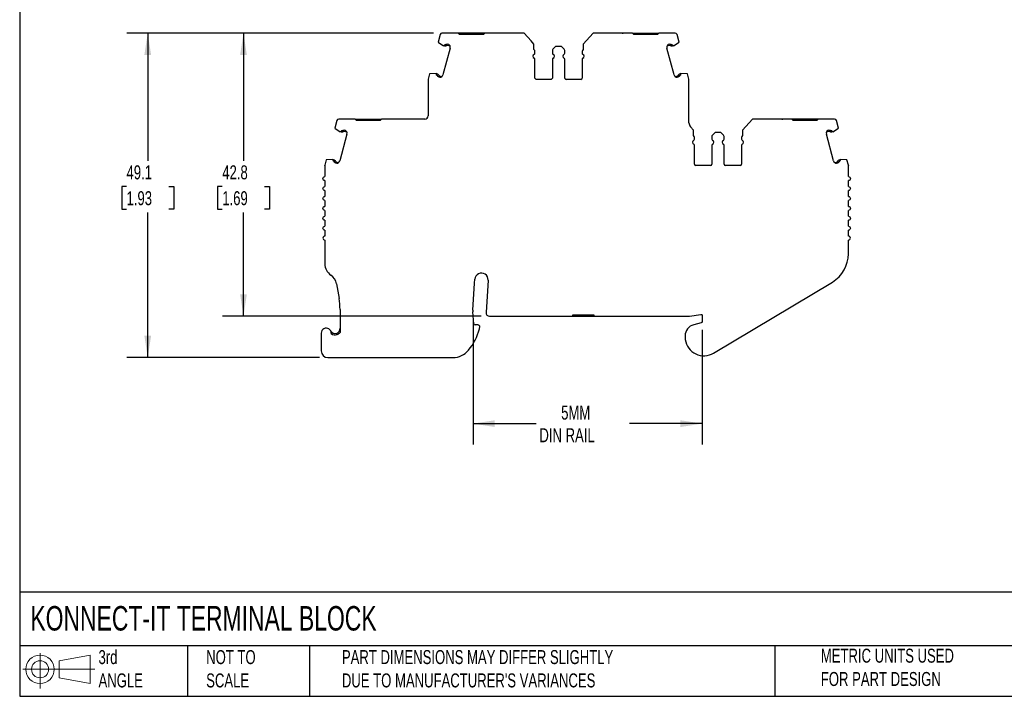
# Model space of a CAD drawing. Header units: millimetres. Extents: x 6 to 273, y 6 to 210.
# Tile 1 of 9: x 6 to 155, y 6 to 109. Entities that reach past the tile are written whole.
import ezdxf

# ---------------------------------------------------------------- set-up
doc = ezdxf.new("R2010")
doc.units = ezdxf.units.MM
doc.linetypes.add('SLD-Solid', pattern=[0])
doc.layers.add('DIMENSIONS', color=140, linetype='SLD-Solid', lineweight=25)
doc.layers.add('TEXT', color=140, linetype='SLD-Solid', lineweight=25)
doc.layers.add('SLD-DEFPOINTS', color=7, linetype='Continuous')
doc.styles.add('SLDTEXTSTYLE0', font='TXT', dxfattribs={"width": 0.7})
doc.dimstyles.new('SLDDIMSTYLE0', dxfattribs={"dimtxt": 2.158008, "dimasz": 3.302, "dimexe": 0, "dimexo": 0.0625, "dimgap": 0.539502, "dimtad": 0, "dimtih": 1, "dimtoh": 1, "dimrnd": 1e-09, "dimzin": 12, "dimdsep": 46, "dimtxsty": 'SLDTEXTSTYLE0', "dimsah": 1, "dimcen": 0.09, "dimadec": 0, "dimazin": 3, "dimtfac": 1, "dimtofl": 0, "dimtmove": 0, "dimatfit": 3, "dimfxl": 0, "dimfrac": 2, "dimtolj": 1, "dimtzin": 12, "dimarcsym": 0})

# ---------------------------------------------------------------- blocks, each defined once
blk = doc.blocks.new('Block11')
at = {"color": 7, "linetype": 'SLD-Solid', "lineweight": 18}
for p, q in [((2.59, 5.31), (2.59, 0)), ((5.48, 4.17), (10.18, 5.03)), ((10.18, 5.03), (10.18, 0.73)), ((5.48, 1.6), (5.48, 4.17)), ((0, 2.88), (10.87, 2.88)), ((5.48, 1.6), (10.18, 0.73))]:
    blk.add_line(p, q, dxfattribs=at)
for radius in [2.15, 1.29]:
    blk.add_circle((2.59, 2.88), radius, dxfattribs=at)
blk = doc.blocks.new('Block12')
at = {"layer": 'SLD-DEFPOINTS'}
blk.add_blockref('Block11', (0, 0), dxfattribs=at)
blk = doc.blocks.new('_D')
at = {"layer": 'DIMENSIONS'}
for p, q in [((68.99, 106.7), (37.04, 106.7)), ((40.22, 106.7), (40.22, 87.39)), ((37.01, 83.48), (36.29, 83.48)), ((36.29, 83.48), (36.29, 80.05)), ((43.42, 83.48), (44.15, 83.48)), ((44.15, 83.48), (44.15, 80.05)), ((36.29, 80.05), (37.01, 80.05)), ((40.22, 63.87), (40.22, 79.57)), ((44.15, 80.05), (43.42, 80.05)), ((76.17, 63.87), (37.04, 63.87))]:
    blk.add_line(p, q, dxfattribs=at)
for points in [[(40.22, 106.7), (39.71, 103.4), (40.73, 103.4)], [(40.22, 63.87), (40.73, 67.18), (39.71, 67.18)]]:
    blk.add_solid(points, dxfattribs=at)
at = {"layer": 'DIMENSIONS', "char_height": 2.117, "attachment_point": 1, "style": 'SLDTEXTSTYLE0'}
for s, insert in [('42.8', (37.01, 86.69)), ('1.69', (37.01, 82.78))]:
    blk.add_mtext(s, dxfattribs=dict(at, insert=insert))
blk = doc.blocks.new('_D_1')
at = {"layer": 'DIMENSIONS'}
for p, q in [((68.99, 106.7), (22.56, 106.7)), ((25.73, 106.7), (25.73, 87.39)), ((22.52, 83.48), (21.8, 83.48)), ((21.8, 83.48), (21.8, 80.05)), ((28.94, 83.48), (29.66, 83.48)), ((29.66, 83.48), (29.66, 80.05)), ((21.8, 80.05), (22.52, 80.05)), ((25.73, 57.61), (25.73, 79.57)), ((29.66, 80.05), (28.94, 80.05)), ((51.72, 57.61), (22.55, 57.61))]:
    blk.add_line(p, q, dxfattribs=at)
for points in [[(25.73, 106.7), (25.22, 103.4), (26.24, 103.4)], [(25.73, 57.61), (26.24, 60.91), (25.22, 60.91)]]:
    blk.add_solid(points, dxfattribs=at)
at = {"layer": 'DIMENSIONS', "char_height": 2.117, "attachment_point": 1, "style": 'SLDTEXTSTYLE0'}
for s, insert in [('49.1', (22.52, 86.69)), ('1.93', (22.52, 82.78))]:
    blk.add_mtext(s, dxfattribs=dict(at, insert=insert))
blk = doc.blocks.new('_D_2')
at = {"layer": 'DIMENSIONS'}
for p, q in [((74.96, 63.25), (74.96, 44.44)), ((109.66, 61.81), (109.66, 44.44)), ((74.96, 47.61), (84.53, 47.61)), ((109.66, 47.61), (98.62, 47.61))]:
    blk.add_line(p, q, dxfattribs=at)
for points in [[(74.96, 47.61), (78.26, 47.1), (78.26, 48.12)], [(109.66, 47.61), (106.36, 48.12), (106.36, 47.1)]]:
    blk.add_solid(points, dxfattribs=at)
at = {"layer": 'DIMENSIONS', "char_height": 2.117, "attachment_point": 1, "style": 'SLDTEXTSTYLE0'}
for s, insert in [('5MM', (88.3, 50.34)), ('DIN RAIL', (85.01, 46.91))]:
    blk.add_mtext(s, dxfattribs=dict(at, insert=insert))

msp = doc.modelspace()

# ---------------------------------------------------------------- linework, layer by layer
for p, q in [((69.97, 106.476), (69.668, 105.351)), ((72.728, 106.699), (70.26, 106.699)), ((72.928, 106.499), (72.728, 106.699)), ((74.528, 106.699), (72.728, 106.699)), ((76.528, 106.499), (72.928, 106.499)), ((74.528, 106.699), (74.528, 106.499)), ((74.928, 106.699), (74.528, 106.699)), ((74.928, 106.699), (74.928, 106.499)), ((76.728, 106.699), (76.528, 106.499)), ((82.678, 106.699), (76.728, 106.699)), ((83.736, 105.53), (82.678, 106.699)), ((93.126, 106.699), (91.624, 105.038)), ((99.076, 106.699), (93.126, 106.699)), ((99.276, 106.499), (99.076, 106.699)), ((99.076, 106.699), (100.876, 106.699)), ((102.876, 106.499), (99.276, 106.499)), ((100.876, 106.499), (100.876, 106.699)), ((100.876, 106.699), (101.276, 106.699)), ((101.276, 106.499), (101.276, 106.699)), ((101.276, 106.699), (103.076, 106.699)), ((103.076, 106.699), (102.876, 106.499)), ((105.545, 106.699), (103.076, 106.699)), ((106.136, 105.351), (105.834, 106.476)), ((69.668, 105.351), (70.497, 104.792)), ((71.497, 104.446), (70.41, 100.39)), ((70.555, 104.776), (70.497, 104.792)), ((70.7, 104.737), (70.555, 104.776)), ((70.752, 104.93), (70.681, 104.949)), ((71.488, 104.734), (71.064, 104.848)), ((71.286, 104.995), (71.115, 105.041)), ((84.18, 105.038), (83.736, 105.53)), ((84.18, 104.199), (84.18, 105.038)), ((87.468, 104.699), (87.056, 104.287)), ((88.336, 104.699), (87.468, 104.699)), ((88.748, 104.287), (88.336, 104.699)), ((91.624, 105.038), (91.624, 104.199)), ((105.394, 100.39), (104.308, 104.446)), ((104.74, 104.848), (104.316, 104.734)), ((104.689, 105.041), (104.518, 104.995)), ((105.123, 104.949), (105.052, 104.93)), ((105.249, 104.776), (105.104, 104.737)), ((105.307, 104.792), (105.249, 104.776)), ((105.307, 104.792), (106.136, 105.351)), ((84.336, 103.657), (84.336, 103.936)), ((86.968, 104.075), (86.968, 103.657)), ((88.836, 103.657), (88.836, 104.075)), ((91.468, 103.936), (91.468, 103.657)), ((84.336, 99.899), (84.336, 102.741)), ((86.968, 102.741), (86.968, 99.899)), ((88.836, 99.899), (88.836, 102.741)), ((91.468, 102.741), (91.468, 99.899)), ((68.376, 100.521), (68.169, 99.748)), ((69.372, 100.591), (68.376, 100.521)), ((69.372, 100.591), (69.43, 100.575)), ((69.43, 100.575), (69.575, 100.537)), ((69.452, 100.362), (69.523, 100.343)), ((69.782, 100.066), (69.953, 100.02)), ((69.834, 100.259), (70.259, 100.146)), ((105.546, 100.146), (105.97, 100.259)), ((105.851, 100.02), (106.022, 100.066)), ((106.229, 100.537), (106.374, 100.575)), ((106.281, 100.343), (106.352, 100.362)), ((106.374, 100.575), (106.432, 100.591)), ((107.428, 100.521), (106.432, 100.591)), ((107.635, 99.748), (107.428, 100.521)), ((68.159, 99.67), (68.159, 94.184)), ((86.768, 99.699), (84.536, 99.699)), ((91.268, 99.699), (89.036, 99.699)), ((107.645, 93.147), (107.645, 99.67)), ((54.35, 93.462), (54.048, 92.336)), ((57.11, 93.684), (54.639, 93.684)), ((57.31, 93.484), (57.11, 93.684)), ((57.11, 93.684), (58.91, 93.684)), ((60.91, 93.484), (57.31, 93.484)), ((58.91, 93.484), (58.91, 93.684)), ((58.91, 93.684), (59.31, 93.684)), ((59.31, 93.484), (59.31, 93.684)), ((59.31, 93.684), (61.11, 93.684)), ((61.11, 93.684), (60.91, 93.484)), ((67.659, 93.684), (61.11, 93.684)), ((107.869, 92.517), (107.869, 92.515)), ((108.313, 92.023), (107.869, 92.515)), ((117.259, 93.684), (115.757, 92.023)), ((123.209, 93.684), (117.259, 93.684)), ((123.409, 93.484), (123.209, 93.684)), ((125.009, 93.684), (123.209, 93.684)), ((127.009, 93.484), (123.409, 93.484)), ((125.009, 93.684), (125.009, 93.484)), ((125.409, 93.684), (125.009, 93.684)), ((125.409, 93.684), (125.409, 93.484)), ((127.209, 93.684), (127.009, 93.484)), ((129.678, 93.684), (127.209, 93.684)), ((130.269, 92.336), (129.967, 93.462)), ((54.048, 92.336), (54.877, 91.777)), ((55.877, 91.432), (54.79, 87.376)), ((54.936, 91.761), (54.877, 91.777)), ((55.08, 91.722), (54.936, 91.761)), ((55.132, 91.916), (55.061, 91.935)), ((55.868, 91.719), (55.444, 91.833)), ((55.666, 91.98), (55.495, 92.026)), ((108.313, 91.184), (108.313, 92.023)), ((108.469, 90.642), (108.469, 90.921)), ((111.102, 91.06), (111.102, 90.642)), ((111.602, 91.684), (111.19, 91.272)), ((112.469, 91.684), (111.602, 91.684)), ((112.881, 91.272), (112.469, 91.684)), ((112.969, 90.642), (112.969, 91.06)), ((115.602, 90.921), (115.602, 90.642)), ((115.757, 92.023), (115.757, 91.184)), ((129.528, 87.376), (128.441, 91.432)), ((128.874, 91.833), (128.45, 91.719)), ((128.822, 92.026), (128.651, 91.98)), ((129.256, 91.935), (129.185, 91.916)), ((129.382, 91.761), (129.237, 91.722)), ((129.44, 91.777), (129.382, 91.761)), ((129.44, 91.777), (130.269, 92.336)), ((108.469, 86.884), (108.469, 89.726)), ((111.102, 89.726), (111.102, 86.884)), ((112.969, 86.884), (112.969, 89.726)), ((115.602, 89.726), (115.602, 86.884)), ((52.539, 86.655), (52.539, 84.984)), ((52.756, 87.507), (52.549, 86.733)), ((53.752, 87.576), (52.756, 87.507)), ((53.752, 87.576), (53.81, 87.561)), ((53.81, 87.561), (53.955, 87.522)), ((53.832, 87.347), (53.903, 87.329)), ((54.163, 87.051), (54.333, 87.006)), ((54.214, 87.245), (54.639, 87.131)), ((110.902, 86.684), (108.669, 86.684)), ((115.402, 86.684), (113.169, 86.684)), ((129.679, 87.131), (130.103, 87.245)), ((129.984, 87.006), (130.155, 87.051)), ((130.363, 87.522), (130.508, 87.561)), ((130.414, 87.329), (130.485, 87.347)), ((130.508, 87.561), (130.566, 87.576)), ((131.561, 87.507), (130.566, 87.576)), ((131.769, 86.733), (131.561, 87.507)), ((131.779, 84.984), (131.779, 86.655)), ((52.539, 84.384), (52.539, 83.484)), ((131.779, 83.484), (131.779, 84.384)), ((52.539, 82.884), (52.539, 81.984)), ((131.779, 81.984), (131.779, 82.884)), ((52.539, 81.384), (52.539, 80.484)), ((131.779, 80.484), (131.779, 81.384)), ((52.539, 79.884), (52.539, 78.984)), ((131.779, 78.984), (131.779, 79.884)), ((52.539, 78.384), (52.539, 77.484)), ((131.779, 77.484), (131.779, 78.384)), ((52.539, 76.884), (52.539, 75.984)), ((131.779, 75.984), (131.779, 76.884)), ((52.539, 75.384), (52.539, 71.769)), ((131.779, 73.323), (131.779, 75.384)), ((54.318, 68.756), (54.691, 66.55)), ((74.956, 64.768), (75.204, 68.878)), ((75.204, 68.878), (75.239, 69.451)), ((77.235, 69.33), (76.938, 64.404)), ((111.378, 58.28), (129.346, 69.033)), ((54.83, 64.885), (54.83, 61.404)), ((75.07, 62.729), (74.957, 64.522)), ((107.731, 63.885), (109.429, 64.14)), ((77.437, 63.874), (90.053, 63.874)), ((90.053, 64.074), (93.253, 64.074)), ((90.053, 63.874), (90.053, 64.074)), ((90.053, 63.874), (90.553, 63.874)), ((90.553, 64.074), (90.553, 63.874)), ((90.553, 63.874), (92.753, 63.874)), ((92.753, 63.874), (92.753, 64.074)), ((92.753, 63.874), (93.253, 63.874)), ((93.253, 64.074), (93.253, 63.874)), ((93.253, 63.874), (107.583, 63.874)), ((109.511, 62.885), (108.359, 62.576)), ((109.659, 63.942), (109.659, 63.078)), ((51.991, 61.312), (51.991, 58.612)), ((54.33, 61.071), (54.33, 61.281)), ((75.758, 62.542), (75.269, 62.542)), ((75.957, 62.32), (75.916, 61.954)), ((107.059, 60.882), (107.059, 60.582)), ((52.991, 57.612), (71.948, 57.612))]:
    msp.add_line(p, q)
at = {"flags": 128}
for points in [[(76.728, 106.699), (76.519, 106.699), (76.163, 106.699), (75.771, 106.699), (75.356, 106.699), (74.928, 106.699)], [(127.209, 93.684), (127, 93.684), (126.643, 93.684), (126.252, 93.684), (125.836, 93.684), (125.409, 93.684)]]:
    msp.add_lwpolyline(points, dxfattribs=at)
for centre, radius, start, end in [((70.26, 106.399), 0.3, 89.99997, 164.99988), ((105.544, 106.399), 0.3, 14.99994, 89.90239), ((71.014, 104.576), 0.5, 344.99985, 56.97506), ((104.79, 104.576), 0.5, 123.02403, 195.00015), ((84.336, 103.199), 0.3, 113.57818, 246.4219), ((84.036, 103.936), 0.3, 0.00004, 61.24546), ((84.136, 103.657), 0.2, 293.57818, 359.99962), ((84.136, 102.741), 0.2, 0.00003, 66.42161), ((87.268, 104.075), 0.3, 135.00002, 180.00015), ((87.168, 103.657), 0.2, 180.00007, 246.42197), ((87.168, 102.741), 0.2, 113.57818, 180.00023), ((86.968, 103.199), 0.3, 293.57818, 66.42183), ((88.836, 103.199), 0.3, 113.57818, 246.42186), ((88.636, 103.657), 0.2, 293.57818, 359.99984), ((88.636, 102.741), 0.2, 0.00004, 66.42173), ((88.536, 104.075), 0.3, 359.99996, 44.99992), ((91.768, 103.936), 0.3, 118.75454, 179.99997), ((91.668, 103.657), 0.2, 180.00004, 246.42179), ((91.668, 102.741), 0.2, 113.57818, 179.99995), ((91.468, 103.199), 0.3, 293.57818, 66.42183), ((69.927, 100.52), 0.5, 273.02607, 345.00017), ((84.536, 99.899), 0.2, 179.99999, 270.00003), ((86.768, 99.899), 0.2, 270.00015, 359.99973), ((89.036, 99.899), 0.2, 180.00012, 270.00018), ((91.268, 99.899), 0.2, 270.00021, 359.99994), ((105.877, 100.52), 0.5, 194.99977, 266.97262), ((68.459, 99.67), 0.3, 164.99932, 179.99974), ((107.345, 99.67), 0.3, 0.00035, 15.0009), ((67.659, 94.184), 0.5, 270, 360), ((54.64, 93.384), 0.3, 90.13515, 164.99991), ((108.645, 93.147), 1, 180, 219.06241), ((129.678, 93.384), 0.3, 15.00008, 90), ((55.394, 91.561), 0.5, 344.99985, 56.97506), ((108.169, 90.921), 0.3, 0.00004, 61.24546), ((111.402, 91.06), 0.3, 135.00002, 180.00006), ((112.669, 91.06), 0.3, 359.99996, 44.99999), ((115.902, 90.921), 0.3, 118.75454, 179.99988), ((128.924, 91.561), 0.5, 123.02502, 195.00015), ((108.469, 90.184), 0.3, 113.57818, 246.42186), ((108.269, 90.642), 0.2, 293.57818, 359.99975), ((108.269, 89.726), 0.2, 0.00003, 66.42167), ((111.302, 90.642), 0.2, 180.00007, 246.42192), ((111.302, 89.726), 0.2, 113.57818, 180.0001), ((111.102, 90.184), 0.3, 293.57818, 66.42186), ((112.969, 90.184), 0.3, 113.57818, 246.42182), ((112.769, 90.642), 0.2, 293.57818, 359.99997), ((112.769, 89.726), 0.2, 0.00004, 66.42178), ((115.802, 90.642), 0.2, 180.00004, 246.42174), ((115.802, 89.726), 0.2, 113.57818, 179.99981), ((115.602, 90.184), 0.3, 293.57818, 66.42186), ((54.307, 87.505), 0.5, 273.02607, 345.00017), ((108.669, 86.884), 0.2, 180.00023, 270.00003), ((110.902, 86.884), 0.2, 270.00015, 359.99986), ((113.169, 86.884), 0.2, 179.99999, 270.00018), ((115.402, 86.884), 0.2, 270.00021, 0.00007), ((130.011, 87.505), 0.5, 194.99977, 266.97365), ((52.539, 75.684), 0.3, 90, 270), ((131.779, 75.684), 0.3, 270, 90), ((126.779, 73.323), 5, 300.8964, 0), ((54.539, 71.769), 2, 180, 236.75665), ((52.346, 68.423), 2, 9.58258, 56.75664), ((76.237, 69.391), 1, 356.54861, 176.54862), ((44.83, 64.885), 10, 359.99998, 9.58252), ((76.953, 64.648), 2, 176.54876, 183.60103), ((77.437, 64.374), 0.5, 176.54861, 270), ((75.269, 62.742), 0.2, 183.60084, 270), ((107.583, 64.874), 1, 270.00003, 278.52504), ((52.741, 61.312), 0.75, 354.87424, 179.99996), ((54.08, 61.988), 0.75, 206.7832, 289.47123), ((54.08, 61.988), 0.95, 231.44702, 289.47123), ((67.781, 64.046), 8.4, 320.51209, 345.5792), ((108.813, 60.882), 1.754, 104.99999, 180), ((108.813, 60.582), 1.754, 180, 187.94871), ((109.909, 60.735), 2.86, 187.94871, 300.8964), ((52.991, 58.612), 1, 180.00001, 269.99987), ((71.948, 60.612), 3, 270.00001, 320.51209)]:
    msp.add_arc(centre, radius, start, end)
for points, knots in [([(78.253, 106.699), (78.214, 106.699), (78.175, 106.699), (78.12, 106.699), (78.103, 106.699), (78.103, 106.699)], [0, 0, 0, 0, 0.5, 0.5, 1, 1, 1, 1]), ([(80.953, 106.699), (80.953, 106.699), (80.937, 106.699), (80.882, 106.699), (80.843, 106.699), (80.803, 106.699)], [0, 0, 0, 0, 0.5, 0.5, 1, 1, 1, 1]), ([(95.001, 106.699), (94.961, 106.699), (94.922, 106.699), (94.867, 106.699), (94.851, 106.699), (94.851, 106.699)], [0, 0, 0, 0, 0.5, 0.5, 1, 1, 1, 1]), ([(97.551, 106.699), (97.564, 106.699), (97.59, 106.699), (97.627, 106.699), (97.662, 106.699), (97.695, 106.699), (97.699, 106.699), (97.701, 106.699)], [0, 0, 0, 0, 0.168224, 0.3311335, 0.500763, 0.7495865, 1, 1, 1, 1]), ([(70.555, 104.776), (70.566, 104.798), (70.587, 104.841), (70.63, 104.899), (70.664, 104.933), (70.681, 104.949)], [0, 0, 0, 0, 0.33450625, 0.66549375, 1, 1, 1, 1]), ([(70.963, 104.817), (70.931, 104.781), (70.889, 104.754), (70.797, 104.726), (70.747, 104.725), (70.7, 104.737)], [0, 0, 0, 0, 0.5, 0.5, 1, 1, 1, 1]), ([(70.812, 104.949), (70.825, 104.962), (70.851, 104.989), (70.898, 105.019), (70.958, 105.043), (71.033, 105.056), (71.088, 105.046), (71.115, 105.041)], [0, 0, 0, 0, 0.16710165, 0.33194613, 0.5003862, 0.74944256, 1, 1, 1, 1]), ([(71.064, 104.848), (71.054, 104.849), (71.036, 104.853), (71.008, 104.848), (70.982, 104.837), (70.969, 104.823), (70.963, 104.817)], [0, 0, 0, 0, 0.24851, 0.4998843, 0.7485386, 1, 1, 1, 1]), ([(104.689, 105.041), (104.707, 105.045), (104.743, 105.052), (104.799, 105.051), (104.863, 105.038), (104.932, 105.008), (104.972, 104.968), (104.992, 104.949)], [0, 0, 0, 0, 0.1671016, 0.3319461, 0.5003862, 0.7494426, 1, 1, 1, 1]), ([(104.842, 104.817), (104.835, 104.823), (104.822, 104.836), (104.796, 104.848), (104.768, 104.853), (104.75, 104.849), (104.74, 104.848)], [0, 0, 0, 0, 0.24851, 0.4998843, 0.7485386, 1, 1, 1, 1]), ([(105.104, 104.737), (105.057, 104.725), (105.007, 104.726), (104.915, 104.754), (104.873, 104.781), (104.842, 104.817)], [0, 0, 0, 0, 0.5, 0.5, 1, 1, 1, 1]), ([(105.123, 104.949), (105.14, 104.933), (105.174, 104.899), (105.217, 104.841), (105.238, 104.798), (105.249, 104.776)], [0, 0, 0, 0, 0.3345063, 0.6654937, 1, 1, 1, 1]), ([(69.452, 100.362), (69.446, 100.385), (69.432, 100.432), (69.425, 100.504), (69.428, 100.551), (69.43, 100.575)], [0, 0, 0, 0, 0.33450623, 0.66549377, 1, 1, 1, 1]), ([(69.782, 100.066), (69.765, 100.072), (69.73, 100.083), (69.682, 100.113), (69.633, 100.156), (69.588, 100.217), (69.573, 100.271), (69.566, 100.298)], [0, 0, 0, 0, 0.1671016, 0.3319461, 0.5003862, 0.7494426, 1, 1, 1, 1]), ([(69.575, 100.537), (69.621, 100.524), (69.664, 100.498), (69.73, 100.428), (69.753, 100.384), (69.762, 100.337)], [0, 0, 0, 0, 0.5, 0.5, 1, 1, 1, 1]), ([(69.762, 100.337), (69.765, 100.328), (69.77, 100.31), (69.786, 100.287), (69.808, 100.269), (69.825, 100.263), (69.834, 100.259)], [0, 0, 0, 0, 0.24851, 0.4998843, 0.7485386, 1, 1, 1, 1]), ([(105.97, 100.259), (105.979, 100.263), (105.996, 100.269), (106.018, 100.287), (106.035, 100.31), (106.04, 100.328), (106.042, 100.337)], [0, 0, 0, 0, 0.24851, 0.4998843, 0.7485386, 1, 1, 1, 1]), ([(106.238, 100.298), (106.234, 100.28), (106.225, 100.244), (106.199, 100.194), (106.159, 100.143), (106.101, 100.094), (106.048, 100.075), (106.022, 100.066)], [0, 0, 0, 0, 0.1671016, 0.3319461, 0.5003862, 0.7494426, 1, 1, 1, 1]), ([(106.042, 100.337), (106.051, 100.384), (106.074, 100.428), (106.14, 100.498), (106.183, 100.524), (106.229, 100.537)], [0, 0, 0, 0, 0.5, 0.5, 1, 1, 1, 1]), ([(106.374, 100.575), (106.376, 100.551), (106.379, 100.504), (106.372, 100.432), (106.358, 100.385), (106.352, 100.362)], [0, 0, 0, 0, 0.3345062, 0.6654938, 1, 1, 1, 1]), ([(62.635, 93.684), (62.596, 93.684), (62.557, 93.684), (62.501, 93.684), (62.485, 93.684), (62.485, 93.684)], [0, 0, 0, 0, 0.5, 0.5, 1, 1, 1, 1]), ([(65.335, 93.684), (65.335, 93.684), (65.319, 93.684), (65.263, 93.684), (65.224, 93.684), (65.185, 93.684)], [0, 0, 0, 0, 0.5, 0.5, 1, 1, 1, 1]), ([(119.134, 93.684), (119.095, 93.684), (119.056, 93.684), (119, 93.684), (118.984, 93.684), (118.984, 93.684)], [0, 0, 0, 0, 0.5, 0.5, 1, 1, 1, 1]), ([(121.684, 93.684), (121.697, 93.684), (121.723, 93.684), (121.76, 93.684), (121.796, 93.684), (121.828, 93.684), (121.832, 93.684), (121.834, 93.684)], [0, 0, 0, 0, 0.16822397, 0.33113348, 0.50076297, 0.74958648, 1, 1, 1, 1]), ([(54.936, 91.761), (54.946, 91.783), (54.967, 91.826), (55.01, 91.885), (55.044, 91.918), (55.061, 91.935)], [0, 0, 0, 0, 0.3345063, 0.6654937, 1, 1, 1, 1]), ([(55.343, 91.802), (55.311, 91.766), (55.269, 91.739), (55.177, 91.711), (55.127, 91.71), (55.08, 91.722)], [0, 0, 0, 0, 0.5, 0.5, 1, 1, 1, 1]), ([(55.192, 91.934), (55.205, 91.947), (55.231, 91.974), (55.278, 92.004), (55.338, 92.028), (55.413, 92.042), (55.468, 92.031), (55.495, 92.026)], [0, 0, 0, 0, 0.1671016, 0.3319461, 0.5003862, 0.7494426, 1, 1, 1, 1]), ([(55.444, 91.833), (55.435, 91.834), (55.416, 91.838), (55.389, 91.833), (55.363, 91.822), (55.349, 91.809), (55.343, 91.802)], [0, 0, 0, 0, 0.24851, 0.4998843, 0.7485386, 1, 1, 1, 1]), ([(128.822, 92.026), (128.84, 92.03), (128.876, 92.038), (128.933, 92.036), (128.996, 92.023), (129.065, 91.993), (129.105, 91.953), (129.125, 91.934)], [0, 0, 0, 0, 0.16710165, 0.33194613, 0.5003862, 0.74944256, 1, 1, 1, 1]), ([(128.975, 91.802), (128.968, 91.809), (128.955, 91.822), (128.929, 91.833), (128.901, 91.838), (128.883, 91.834), (128.874, 91.833)], [0, 0, 0, 0, 0.24851, 0.4998843, 0.7485386, 1, 1, 1, 1]), ([(129.237, 91.722), (129.191, 91.71), (129.141, 91.711), (129.049, 91.739), (129.007, 91.766), (128.975, 91.802)], [0, 0, 0, 0, 0.5, 0.5, 1, 1, 1, 1]), ([(129.256, 91.935), (129.273, 91.918), (129.308, 91.885), (129.35, 91.826), (129.371, 91.783), (129.382, 91.761)], [0, 0, 0, 0, 0.3345063, 0.6654937, 1, 1, 1, 1]), ([(53.832, 87.347), (53.826, 87.371), (53.812, 87.417), (53.805, 87.489), (53.808, 87.537), (53.81, 87.561)], [0, 0, 0, 0, 0.33450623, 0.66549377, 1, 1, 1, 1]), ([(54.163, 87.051), (54.145, 87.057), (54.11, 87.068), (54.062, 87.098), (54.013, 87.141), (53.968, 87.202), (53.953, 87.256), (53.946, 87.283)], [0, 0, 0, 0, 0.1671016, 0.3319461, 0.5003862, 0.7494426, 1, 1, 1, 1]), ([(53.955, 87.522), (54.001, 87.509), (54.044, 87.484), (54.11, 87.413), (54.133, 87.369), (54.142, 87.322)], [0, 0, 0, 0, 0.5, 0.5, 1, 1, 1, 1]), ([(54.142, 87.322), (54.145, 87.313), (54.15, 87.295), (54.166, 87.272), (54.188, 87.254), (54.205, 87.248), (54.214, 87.245)], [0, 0, 0, 0, 0.24851003, 0.49988431, 0.74853856, 1, 1, 1, 1]), ([(130.103, 87.245), (130.112, 87.248), (130.13, 87.254), (130.151, 87.272), (130.168, 87.295), (130.173, 87.313), (130.175, 87.322)], [0, 0, 0, 0, 0.24851, 0.4998843, 0.7485386, 1, 1, 1, 1]), ([(130.372, 87.283), (130.367, 87.265), (130.358, 87.229), (130.332, 87.179), (130.292, 87.128), (130.234, 87.079), (130.181, 87.061), (130.155, 87.051)], [0, 0, 0, 0, 0.1671016, 0.3319461, 0.5003862, 0.7494426, 1, 1, 1, 1]), ([(130.175, 87.322), (130.185, 87.369), (130.208, 87.413), (130.273, 87.484), (130.316, 87.509), (130.363, 87.522)], [0, 0, 0, 0, 0.5, 0.5, 1, 1, 1, 1]), ([(130.508, 87.561), (130.509, 87.537), (130.513, 87.489), (130.505, 87.417), (130.492, 87.371), (130.485, 87.347)], [0, 0, 0, 0, 0.3345062, 0.6654938, 1, 1, 1, 1]), ([(52.539, 84.384), (52.46, 84.384), (52.382, 84.416), (52.271, 84.527), (52.239, 84.605), (52.239, 84.763), (52.271, 84.841), (52.382, 84.952), (52.46, 84.984), (52.539, 84.984)], [0, 0, 0, 0, 0.25, 0.25, 0.5, 0.5, 0.75, 0.75, 1, 1, 1, 1]), ([(131.779, 84.984), (131.857, 84.984), (131.935, 84.952), (132.047, 84.841), (132.079, 84.763), (132.079, 84.605), (132.047, 84.527), (131.935, 84.416), (131.857, 84.384), (131.779, 84.384)], [0, 0, 0, 0, 0.25, 0.25, 0.5, 0.5, 0.75, 0.75, 1, 1, 1, 1]), ([(52.539, 82.884), (52.46, 82.884), (52.382, 82.916), (52.271, 83.027), (52.239, 83.105), (52.239, 83.263), (52.271, 83.341), (52.382, 83.452), (52.46, 83.484), (52.539, 83.484)], [0, 0, 0, 0, 0.25, 0.25, 0.5, 0.5, 0.75, 0.75, 1, 1, 1, 1]), ([(131.779, 83.484), (131.857, 83.484), (131.935, 83.452), (132.047, 83.341), (132.079, 83.263), (132.079, 83.105), (132.047, 83.027), (131.935, 82.916), (131.857, 82.884), (131.779, 82.884)], [0, 0, 0, 0, 0.25, 0.25, 0.5, 0.5, 0.75, 0.75, 1, 1, 1, 1]), ([(52.539, 81.384), (52.46, 81.384), (52.382, 81.416), (52.271, 81.527), (52.239, 81.605), (52.239, 81.763), (52.271, 81.841), (52.382, 81.952), (52.46, 81.984), (52.539, 81.984)], [0, 0, 0, 0, 0.25, 0.25, 0.5, 0.5, 0.75, 0.75, 1, 1, 1, 1]), ([(131.779, 81.984), (131.857, 81.984), (131.935, 81.952), (132.047, 81.841), (132.079, 81.763), (132.079, 81.605), (132.047, 81.527), (131.935, 81.416), (131.857, 81.384), (131.779, 81.384)], [0, 0, 0, 0, 0.25, 0.25, 0.5, 0.5, 0.75, 0.75, 1, 1, 1, 1]), ([(52.539, 79.884), (52.46, 79.884), (52.382, 79.916), (52.271, 80.027), (52.239, 80.105), (52.239, 80.263), (52.271, 80.341), (52.382, 80.452), (52.46, 80.484), (52.539, 80.484)], [0, 0, 0, 0, 0.25, 0.25, 0.5, 0.5, 0.75, 0.75, 1, 1, 1, 1]), ([(131.779, 80.484), (131.857, 80.484), (131.935, 80.452), (132.047, 80.341), (132.079, 80.263), (132.079, 80.105), (132.047, 80.027), (131.935, 79.916), (131.857, 79.884), (131.779, 79.884)], [0, 0, 0, 0, 0.25, 0.25, 0.5, 0.5, 0.75, 0.75, 1, 1, 1, 1]), ([(52.539, 78.384), (52.46, 78.384), (52.382, 78.416), (52.271, 78.527), (52.239, 78.605), (52.239, 78.763), (52.271, 78.841), (52.382, 78.952), (52.46, 78.984), (52.539, 78.984)], [0, 0, 0, 0, 0.25, 0.25, 0.5, 0.5, 0.75, 0.75, 1, 1, 1, 1]), ([(131.779, 78.984), (131.857, 78.984), (131.935, 78.952), (132.047, 78.841), (132.079, 78.763), (132.079, 78.605), (132.047, 78.527), (131.935, 78.416), (131.857, 78.384), (131.779, 78.384)], [0, 0, 0, 0, 0.25, 0.25, 0.5, 0.5, 0.75, 0.75, 1, 1, 1, 1]), ([(52.539, 76.884), (52.46, 76.884), (52.382, 76.916), (52.271, 77.027), (52.239, 77.105), (52.239, 77.263), (52.271, 77.341), (52.382, 77.452), (52.46, 77.484), (52.539, 77.484)], [0, 0, 0, 0, 0.25, 0.25, 0.5, 0.5, 0.75, 0.75, 1, 1, 1, 1]), ([(131.779, 77.484), (131.857, 77.484), (131.935, 77.452), (132.047, 77.341), (132.079, 77.263), (132.079, 77.105), (132.047, 77.027), (131.935, 76.916), (131.857, 76.884), (131.779, 76.884)], [0, 0, 0, 0, 0.25, 0.25, 0.5, 0.5, 0.75, 0.75, 1, 1, 1, 1]), ([(109.429, 64.14), (109.444, 64.141), (109.472, 64.144), (109.515, 64.136), (109.554, 64.12), (109.59, 64.095), (109.62, 64.063), (109.642, 64.026), (109.656, 63.985), (109.658, 63.956), (109.659, 63.942)], [0, 0, 0, 0, 0.1276242, 0.2495001, 0.3717558, 0.500465, 0.6238975, 0.7502136, 0.8743779, 1, 1, 1, 1]), ([(109.659, 63.078), (109.658, 63.063), (109.656, 63.034), (109.642, 62.992), (109.615, 62.949), (109.573, 62.907), (109.531, 62.892), (109.511, 62.885)], [0, 0, 0, 0, 0.1675282, 0.3316406, 0.5005328, 0.749499, 1, 1, 1, 1]), ([(54.33, 61.281), (54.349, 61.288), (54.389, 61.303), (54.446, 61.333), (54.503, 61.367), (54.57, 61.417), (54.644, 61.489), (54.737, 61.612), (54.797, 61.748), (54.826, 61.884), (54.829, 61.953), (54.83, 61.988)], [0, 0, 0, 0, 0.0578413, 0.1188244, 0.1831693, 0.2508942, 0.3660634, 0.5009955, 0.7497956, 0.8751682, 1, 1, 1, 1]), ([(54.397, 61.092), (54.49, 61.125), (54.574, 61.172), (54.719, 61.279), (54.779, 61.339), (54.83, 61.404)], [0, 0, 0, 0, 0.25, 0.25, 0.46388395, 0.46388395, 0.46388395, 0.46388395]), ([(75.758, 62.542), (75.814, 62.542), (75.87, 62.517), (75.945, 62.434), (75.963, 62.375), (75.957, 62.32)], [0, 0, 0, 0, 0.5, 0.5, 1, 1, 1, 1])]:
    msp.add_open_spline(points, degree=3, knots=knots)
for points in [[(70.812, 104.949), (70.798, 104.932), (70.773, 104.925), (70.752, 104.93)], [(105.052, 104.93), (105.031, 104.925), (105.006, 104.932), (104.992, 104.949)], [(69.523, 100.343), (69.544, 100.338), (69.562, 100.319), (69.566, 100.298)], [(106.238, 100.298), (106.242, 100.319), (106.26, 100.338), (106.281, 100.343)], [(55.192, 91.934), (55.178, 91.917), (55.153, 91.91), (55.132, 91.916)], [(129.185, 91.916), (129.164, 91.91), (129.14, 91.917), (129.125, 91.934)], [(52.539, 86.655), (52.539, 86.681), (52.542, 86.707), (52.549, 86.733)], [(53.903, 87.329), (53.924, 87.323), (53.942, 87.304), (53.946, 87.283)], [(130.372, 87.283), (130.376, 87.304), (130.393, 87.323), (130.414, 87.329)], [(131.769, 86.733), (131.775, 86.707), (131.779, 86.681), (131.779, 86.655)]]:
    msp.add_open_spline(points, degree=3)
at = {"layer": 'TEXT'}
for p, q in [((6.35, 209.55), (6.35, 6.35)), ((273.05, 22.126), (6.35, 22.126)), ((273.05, 13.97), (6.35, 13.97)), ((31.75, 13.97), (31.75, 6.35)), ((50.212, 13.97), (50.212, 6.35)), ((120.646, 13.97), (120.646, 6.35)), ((6.35, 6.35), (273.05, 6.35))]:
    msp.add_line(p, q, dxfattribs=at)

# ---------------------------------------------------------------- block references
at = {"layer": 'SLD-DEFPOINTS'}
msp.add_blockref('Block12', (6.838, 7.554), dxfattribs=at)

# ---------------------------------------------------------------- texts
at = {"layer": 'TEXT', "attachment_point": 1, "style": 'SLDTEXTSTYLE0'}
for s, insert, char_height in [('KONNECT-IT TERMINAL BLOCK', (7.966, 20.006), 3.70417), ('3rd^JANGLE', (18.282, 13.338), 2.1167), ('METRIC UNITS USED ^JFOR PART DESIGN', (127.604, 13.556), 2.11667), ('NOT TO^JSCALE', (34.575, 13.338), 2.11667), ("PART DIMENSIONS MAY DIFFER SLIGHTLY ^JDUE TO MANUFACTURER'S VARIANCES", (55.119, 13.341), 2.11667)]:
    msp.add_mtext(s, dxfattribs=dict(at, insert=insert, char_height=char_height))

# ---------------------------------------------------------------- dimensions: what is measured, and where the dimension line sits
at = {"layer": 'DIMENSIONS'}
for base, p1, p2, angle, picture, middle in [((25.73, 106.699), (52.991, 57.612), (70.26, 106.699), 89.99981, '_D_1', (25.73, 83.482)), ((40.2182, 106.6988), (77.4372, 63.8742), (70.2597, 106.6988), 90, '_D', (40.2182, 83.4821))]:
    dim = msp.add_linear_dim(base=base, p1=p1, p2=p2, angle=angle, dimstyle='SLDDIMSTYLE0', dxfattribs=at)
    dim.commit()
    dim.dimension.update_dxf_attribs({"geometry": picture, "text_midpoint": middle, "dimtype": 160})
dim = msp.add_linear_dim(base=(74.957, 47.612), p1=(109.659, 63.078), p2=(74.957, 64.522), angle=0, text='5MM\\PDIN RAIL', dimstyle='SLDDIMSTYLE0', dxfattribs=at)
dim.commit()
dim.dimension.update_dxf_attribs({"geometry": '_D_2', "text_midpoint": (91.576, 47.612), "dimtype": 160})

doc.saveas('drawing.dxf')
